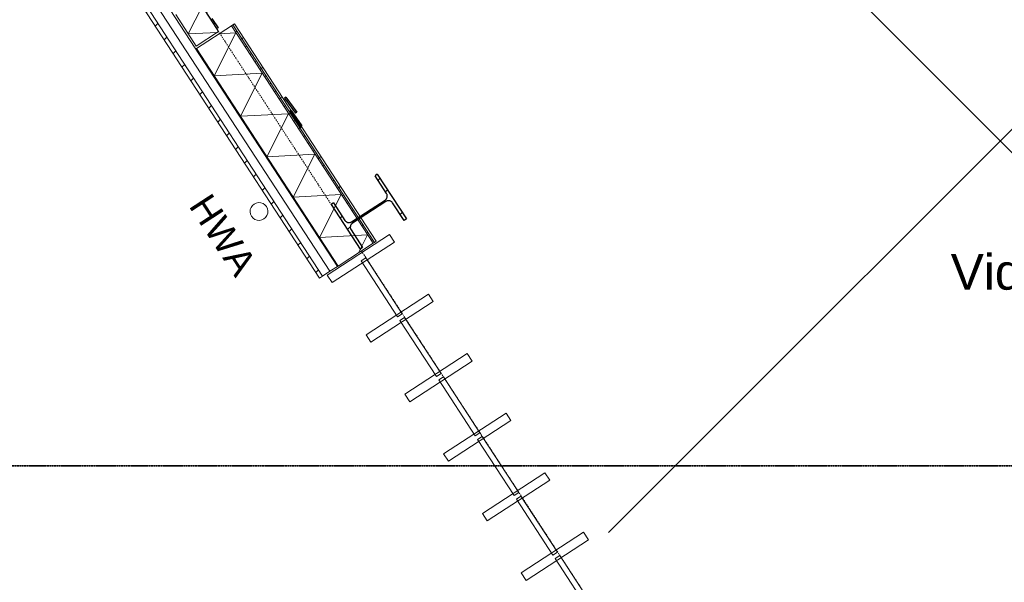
# Model space of a CAD drawing. Extents: x 0 to 92550, y 0 to 59400.
# Tile 23 of 94: x 12934 to 18474, y 30419 to 33586. Entities that reach past the tile are written whole.
import ezdxf
from ezdxf.xclip import XClip

# ---------------------------------------------------------------- set-up
doc = ezdxf.new("R2010")
doc.units = 0
doc.header["$MEASUREMENT"] = 0
doc.header["$XCLIPFRAME"] = 0
doc.linetypes.add('Streep-punt fijn', pattern=[1251.000023, 626.000023, -312.5, 0, -312.5])
doc.linetypes.add('Streep-streepje', pattern=[1300, 1000, -100, 100, -100])
for name, color, linetype in [('ZZ 21 Buitenwand spouwblad hsb', 7, 'Continuous'), ('ZZ 21 Buitenwand spouwisolatie', 7, 'Continuous'), ('ZZ 21 Vliesgevel', 7, 'Continuous'), ('ZZ 28 HDC staalconstructies', 7, 'Continuous'), ('ZZ 34 Balustrades', 7, 'Continuous'), ('ZZ 41 Buitenwandafwerking gevelhout', 7, 'Continuous'), ('ZZ 52 Hemelwaterafvoeren', 7, 'Continuous'), ('ZZ A Stramien', 7, 'Continuous'), ('ZZ Aankleding 2D tek', 7, 'Continuous'), ('ZZ Info_tekst Algemeen', 7, 'Continuous'), ('ZZ Markers doorsnede', 7, 'Continuous')]:
    doc.layers.add(name, color=color, linetype=linetype)
doc.styles.add('GENERATED_STYLE_2', font='arial.ttf')
pattern_1 = [(45, (5738.87, 6500), (-159.099, 159.099), []), (45, (5685.83, 6553.03), (-159.099, 159.099), [])]

# ---------------------------------------------------------------- blocks, each defined once
blk = doc.blocks.new('*X121')
at = {"layer": 'ZZ 21 Buitenwand spouwblad hsb', "color": 7, "linetype": 'Continuous', "lineweight": 5, "ltscale": 0.01}
for p, q in [((14028.3, 33269.8), (14151.2, 33511.7)), ((14056.3, 33506.6), (14151.2, 33511.7)), ((14028.3, 33269.8), (14299.3, 33284.3)), ((14176.4, 33042.4), (14299.3, 33284.3)), ((14176.4, 33042.4), (14447.3, 33056.9)), ((14324.4, 32815), (14447.3, 33056.9)), ((14324.4, 32815), (14595.4, 32829.5)), ((14472.5, 32587.6), (14595.4, 32829.5)), ((14472.5, 32587.6), (14743.5, 32602.1)), ((14620.6, 32360.2), (14743.5, 32602.1)), ((14620.6, 32360.2), (14891.6, 32374.8)), ((14840.7, 32274.6), (14891.6, 32374.8))]:
    blk.add_line(p, q, dxfattribs=at)
blk = doc.blocks.new('*X196')
at = {"layer": 'ZZ 21 Buitenwand spouwisolatie', "color": 7, "linetype": 'Continuous', "lineweight": 5, "ltscale": 0.01}
for p, q in [((13874.6, 33655.6), (13961.4, 33660.3)), ((13882.9, 33505.8), (13961.4, 33660.3)), ((13882.9, 33505.8), (14046.6, 33514.6))]:
    blk.add_line(p, q, dxfattribs=at)
blk = doc.blocks.new('Drawing_1_1', base_point=(5738.9, 6500))
at = {"layer": 'ZZ 21 Buitenwand spouwblad hsb', "linetype": 'Continuous', "lineweight": 0, "true_color": 0x000000}
h = blk.add_hatch(dxfattribs=at)
h.set_pattern_fill('325_Hout_plaatmateriaal__BC', color=18, style=0, pattern_type=2)
h.set_pattern_definition([(33.07149, (5738.867, 6500), (-27.28425, 41.89952), [])])
h.paths.add_polyline_path([(14929.7, 32332.6), (14132.8, 33556.4), (14125.3, 33551.5), (14922.2, 32327.7)])
h = blk.add_hatch(dxfattribs=at)
h.set_pattern_fill('930_Lijnen_vert_200_0001', color=18, style=0, pattern_type=2)
h.set_pattern_definition([(33.0715, (5738.87, 6500), (-109.137, 167.5981), [])])
h.paths.add_polyline_path([(14940.6, 32339.7), (14143.7, 33563.5), (14132.8, 33556.4), (14929.7, 32332.6)])
at = {"layer": 'ZZ 21 Buitenwand spouwblad hsb', "linetype": 'Continuous', "lineweight": 0, "true_color": 0x7f7f7f}
blk.add_hatch(color=8, dxfattribs=at).paths.add_polyline_path([(13925, 33421.1), (14721.9, 32197.3), (14725.3, 32199.4), (13928.3, 33423.3)])
at = {"layer": 'ZZ 28 HDC staalconstructies', "linetype": 'Continuous', "lineweight": 0, "true_color": 0x000000}
h = blk.add_hatch(dxfattribs=at)
h.set_pattern_fill('515_Staal_0001', color=18, style=0, pattern_type=2)
h.set_pattern_definition(pattern_1)
h.paths.add_polyline_path([(14013.8, 33601.6), (14013.9, 33603), (14014.4, 33605.4), (14015, 33606.8), (14015.7, 33608.4), (14017.1, 33610.2), (14017.8, 33611.1), (14018.8, 33612), (14020.5, 33613.4), (14107.7, 33670.2), (14109.8, 33671.2), (14110.9, 33671.7), (14112.1, 33672), (14114.4, 33672.5), (14116.5, 33672.4), (14117.7, 33672.5), (14121.1, 33671.6), (14122.1, 33671.2), (14124.1, 33670), (14126.3, 33668.2), (14127.2, 33667.4), (14128.4, 33665.8), (14162.3, 33613.8), (14169.8, 33618.7), (14082.5, 33752.8), (14074.9, 33747.9), (14108.8, 33695.9), (14109.4, 33694.8), (14110.1, 33693.4), (14110.9, 33690.9), (14111.2, 33687.4), (14110.6, 33683.7), (14109.4, 33680.9), (14109, 33680), (14106.9, 33677.3), (14104.4, 33675.2), (14017.2, 33618.4), (14015.2, 33617.4), (14013.5, 33616.8), (14011.3, 33616.2), (14008.5, 33616.1), (14004.3, 33616.8), (14001.5, 33618), (13999.1, 33619.8), (13998.3, 33620.6), (13996.5, 33622.8), (13962.7, 33674.8), (13955.1, 33669.9), (14042.4, 33535.8), (14050, 33540.7), (14016.1, 33592.6), (14015.2, 33594.8), (14014.2, 33596.8), (14014, 33598.1)])
h = blk.add_hatch(dxfattribs=at)
h.set_pattern_fill('515_Staal_0001', color=18, style=0, pattern_type=2)
h.set_pattern_definition(pattern_1)
h.paths.add_polyline_path([(14493.3, 33065.7), (14431.8, 33149.6), (14423.7, 33143.7), (14485.2, 33059.8)])
h = blk.add_hatch(dxfattribs=at)
h.set_pattern_fill('515_Staal_0001', color=18, style=0, pattern_type=2)
h.set_pattern_definition(pattern_1)
h.paths.add_polyline_path([(14461.9, 33074.2), (14453.7, 33068.5), (14513.8, 32982.1), (14522, 32987.8)])
h = blk.add_hatch(dxfattribs=at)
h.set_pattern_fill('515_Staal_0001', color=18, style=0, pattern_type=2)
h.set_pattern_definition(pattern_1)
h.paths.add_polyline_path([(14794.3, 32416.5), (14794.4, 32419.2), (14794.6, 32422), (14795.4, 32425), (14796.2, 32427.8), (14797.6, 32430.5), (14798.9, 32432.8), (14800, 32434.2), (14802.3, 32437), (14805.1, 32439.1), (14806.5, 32440.3), (14995.1, 32563.1), (14998.3, 32564.7), (15000.6, 32565.8), (15004.7, 32566.9), (15006.2, 32567.1), (15013.7, 32567.1), (15017.6, 32566.2), (15019.5, 32565.6), (15021.4, 32564.7), (15024.4, 32563.2), (15027.5, 32560.7), (15028.8, 32559.6), (15029.8, 32558.4), (15032.4, 32555.2), (15097.1, 32455.9), (15110.1, 32464.3), (14946.4, 32715.7), (14933.4, 32707.3), (14998, 32608), (15000.2, 32603.3), (15001.1, 32601.4), (15001.6, 32599.6), (15002.3, 32594.9), (15002.3, 32591.4), (15001.7, 32587.4), (15000.7, 32583.8), (14999.6, 32581.3), (14998, 32578.5), (14996.9, 32576.9), (14994.5, 32574.6), (14990.1, 32570.6), (14801.6, 32447.8), (14798.8, 32446.3), (14797.5, 32445.6), (14794.7, 32444.8), (14792.2, 32444), (14790.6, 32443.8), (14787.6, 32443.5), (14785.4, 32443.6), (14782.8, 32443.8), (14777.8, 32445.1), (14776.4, 32445.6), (14771.9, 32448), (14770.4, 32449.2), (14767.5, 32451.6), (14765.3, 32454.4), (14764.2, 32455.7), (14699.6, 32555), (14686.6, 32546.6), (14850.3, 32295.2), (14863.3, 32303.6), (14798.6, 32402.9), (14796.9, 32406.3), (14796.2, 32407.6), (14795.1, 32411.2), (14794.7, 32412.8)])
at = {"layer": 'ZZ 41 Buitenwandafwerking gevelhout', "linetype": 'Continuous', "lineweight": 0, "true_color": 0x000000}
h = blk.add_hatch(dxfattribs=at)
h.set_pattern_fill('310_Naaldhout__01__0001', color=18, style=0, pattern_type=2)
h.set_pattern_definition([(45, (5738.87, 6500), (-63.6396, 63.6396), [])])
h.paths.add_polyline_path([(13254.2, 34267.9), (13236.6, 34256.4), (14620.5, 32131.2), (14638.1, 32142.7)])
at = {"layer": 'ZZ 21 Buitenwand spouwblad hsb', "color": 7, "linetype": 'Continuous', "lineweight": 9, "ltscale": 0.01}
for p, q in [((14922.2, 32327.7), (14125.3, 33551.5)), ((14929.7, 32332.6), (14132.8, 33556.4)), ((13928.3, 33423.3), (14725.3, 32199.4)), ((14725.3, 32199.4), (14922.2, 32327.7)), ((14725.3, 32199.4), (14922.2, 32327.7)), ((14922.2, 32327.7), (14929.7, 32332.6)), ((14922.2, 32327.7), (14929.7, 32332.6)), ((14929.7, 32332.6), (14940.6, 32339.7)), ((14929.7, 32332.6), (14940.6, 32339.7)), ((14721.9, 32197.3), (14725.3, 32199.4)), ((14721.9, 32197.3), (14725.3, 32199.4))]:
    blk.add_line(p, q, dxfattribs=at)
at = {"layer": 'ZZ 21 Buitenwand spouwblad hsb', "color": 7, "linetype": 'Continuous', "lineweight": 9, "ltscale": 0.01, "flags": 128}
for points in [[(13928.3, 33423.3), (14125.3, 33551.5)], [(14125.3, 33551.5), (14132.8, 33556.4)], [(14132.8, 33556.4), (14143.7, 33563.5)], [(14940.6, 32339.7), (14143.7, 33563.5)], [(13925, 33421.1), (13928.3, 33423.3)], [(13925, 33421.1), (14721.9, 32197.3)]]:
    blk.add_lwpolyline(points, dxfattribs=at)
at = {"layer": 'ZZ 21 Buitenwand spouwisolatie', "color": 7, "linetype": 'Continuous', "lineweight": 9, "ltscale": 0.01, "flags": 128}
for points in [[(14053.3, 33519), (13937.7, 33696.7)], [(13812, 33614.8), (13927.6, 33437.2)], [(13927.6, 33437.2), (14053.3, 33519)]]:
    blk.add_lwpolyline(points, dxfattribs=at)
at = {"layer": 'ZZ 21 Vliesgevel', "color": 7, "linetype": 'Continuous', "lineweight": 9, "ltscale": 0.01, "flags": 128}
for points in [[(14664.5, 32148), (14691.8, 32106.1), (15042.9, 32334.7), (15015.6, 32376.6)], [(14664.5, 32148), (14691.8, 32106.1), (15042.9, 32334.7), (15015.6, 32376.6)], [(15060.8, 31913.2), (15086.8, 31930.1), (14881.6, 32245.2), (14855.7, 32228.3)], [(14882.8, 31812.8), (14910.1, 31770.9), (15261.2, 31999.5), (15233.9, 32041.4)], [(15279.1, 31578), (15305.1, 31594.9), (15099.9, 31910), (15073.9, 31893.1)], [(15101.1, 31477.6), (15128.4, 31435.7), (15479.5, 31664.3), (15452.2, 31706.2)], [(15497.4, 31242.8), (15523.4, 31259.7), (15318.2, 31574.8), (15292.2, 31557.9)], [(15319.4, 31142.4), (15346.6, 31100.5), (15697.8, 31329.1), (15670.5, 31371)], [(15715.7, 30907.6), (15741.6, 30924.5), (15536.5, 31239.6), (15510.5, 31222.7)], [(15537.6, 30807.2), (15564.9, 30765.3), (15916, 30993.9), (15888.7, 31035.8)], [(15933.9, 30572.4), (15959.9, 30589.3), (15754.7, 30904.4), (15728.8, 30887.5)], [(15755.9, 30472), (15783.2, 30430.1), (16134.3, 30658.7), (16107, 30700.6)], [(16152.2, 30237.2), (16178.2, 30254.1), (15973, 30569.2), (15947, 30552.3)]]:
    blk.add_lwpolyline(points, close=True, dxfattribs=at)
at = {"layer": 'ZZ 28 HDC staalconstructies', "color": 7, "linetype": 'Continuous', "lineweight": 25, "ltscale": 0.01}
for p, q in [((13955.1, 33669.9), (14042.4, 33535.8)), ((14050, 33540.7), (14042.4, 33535.8)), ((14431.8, 33149.6), (14423.7, 33143.7)), ((14423.7, 33143.7), (14485.2, 33059.8)), ((14431.8, 33149.6), (14493.3, 33065.7)), ((14461.9, 33074.2), (14453.7, 33068.5)), ((14461.9, 33074.2), (14522, 32987.8)), ((14453.7, 33068.5), (14513.8, 32982.1)), ((14493.3, 33065.7), (14485.2, 33059.8)), ((14522, 32987.8), (14513.8, 32982.1)), ((14946.4, 32715.7), (14933.4, 32707.3)), ((14946.4, 32715.7), (15110.1, 32464.3)), ((14699.6, 32555), (14686.6, 32546.6)), ((14686.6, 32546.6), (14850.3, 32295.2)), ((15110.1, 32464.3), (15097.1, 32455.9)), ((14863.3, 32303.6), (14850.3, 32295.2))]:
    blk.add_line(p, q, dxfattribs=at)
at = {"layer": 'ZZ 28 HDC staalconstructies', "color": 7, "linetype": 'Continuous', "lineweight": 25, "ltscale": 0.01, "flags": 128}
for points in [[(14016.1, 33592.6), (14050, 33540.7)], [(14699.6, 32555), (14764.2, 32455.7), (14765.3, 32454.4), (14767.5, 32451.6), (14770.4, 32449.2), (14771.4, 32448.3), (14776.4, 32445.6), (14777.8, 32445.1), (14782.8, 32443.8), (14785.4, 32443.6), (14787.6, 32443.5), (14790.6, 32443.8), (14792.2, 32444), (14794.7, 32444.8), (14797.5, 32445.6), (14798.8, 32446.3), (14801.6, 32447.8), (14990.1, 32570.6), (14994.5, 32574.6), (14996.9, 32576.9), (14998, 32578.5), (14999.6, 32581.3), (15000.7, 32583.8), (15001.7, 32587.4), (15002.3, 32591.4), (15002.3, 32594.9), (15001.6, 32599.6), (15001.1, 32601.4), (15000.2, 32603.3), (14998, 32608), (14933.4, 32707.3)], [(15097.1, 32455.9), (15032.4, 32555.2), (15029.8, 32558.4), (15028.8, 32559.6), (15027.5, 32560.7), (15024.4, 32563.2), (15021.4, 32564.7), (15019.5, 32565.6), (15017.6, 32566.2), (15013.7, 32567.1), (15006.2, 32567.1), (15004.7, 32566.9), (15000.6, 32565.8), (14998.3, 32564.7), (14995.1, 32563.1), (14806.5, 32440.3), (14805.1, 32439.1), (14802.3, 32437), (14800, 32434.2), (14798.9, 32432.8), (14797.6, 32430.5), (14796.2, 32427.8), (14795.4, 32425), (14794.7, 32422.8), (14794.4, 32419.2), (14794.3, 32416.5), (14794.7, 32412.8), (14795.1, 32411.2), (14796.2, 32407.6), (14796.9, 32406.3), (14798.6, 32402.9), (14863.3, 32303.6)]]:
    blk.add_lwpolyline(points, dxfattribs=at)
at = {"layer": 'ZZ 41 Buitenwandafwerking gevelhout', "color": 7, "linetype": 'Continuous', "lineweight": 5, "ltscale": 0.01}
for p, q in [((13296.1, 34295.2), (14680, 32170)), ((14680, 32170), (14721.9, 32197.3)), ((14680, 32170), (14721.9, 32197.3)), ((14638.1, 32142.7), (14680, 32170)), ((14638.1, 32142.7), (14680, 32170))]:
    blk.add_line(p, q, dxfattribs=at)
at = {"layer": 'ZZ 41 Buitenwandafwerking gevelhout', "color": 7, "linetype": 'Continuous', "lineweight": 9, "ltscale": 0.01}
for p in [(13254.2, 34267.9), (14620.5, 32131.2), (14620.5, 32131.2)]:
    blk.add_line(p, (14638.1, 32142.7), dxfattribs=at)
at = {"layer": 'ZZ 41 Buitenwandafwerking gevelhout', "color": 7, "linetype": 'Continuous', "lineweight": 5, "ltscale": 0.01, "flags": 128}
blk.add_lwpolyline([(14721.9, 32197.3), (13338, 34322.5)], dxfattribs=at)
at = {"layer": 'ZZ 41 Buitenwandafwerking gevelhout', "color": 7, "linetype": 'Continuous', "lineweight": 9, "ltscale": 0.01, "flags": 128}
blk.add_lwpolyline([(13236.6, 34256.4), (14620.5, 32131.2)], dxfattribs=at)
at = {"layer": 'ZZ 52 Hemelwaterafvoeren', "color": 7, "linetype": 'Continuous', "lineweight": 9, "ltscale": 0.01, "flags": 128}
blk.add_lwpolyline([(14322.5, 32533.9, 1), (14238.7, 32479.3, 1)], format="xyb", close=True, dxfattribs=at)
at = {"layer": 'ZZ A Stramien', "color": 7, "linetype": 'Streep-punt fijn', "lineweight": 9, "ltscale": 0.01}
blk.add_line((5175.3, 47152.8), (31674, 6459.5), dxfattribs=at)
at = {"layer": 'ZZ Aankleding 2D tek', "color": 7, "linetype": 'Continuous', "lineweight": 5, "ltscale": 0.01, "flags": 128}
for points in [[(16247, 30700.1), (22041.9, 36495)], [(16281.3, 35075.7), (22041.9, 29315.1)]]:
    blk.add_lwpolyline(points, dxfattribs=at)
at = {"layer": 'ZZ Markers doorsnede', "color": 7, "linetype": 'Streep-streepje', "lineweight": 35, "ltscale": 0.01}
blk.add_line((7888.9, 31075), (62138.9, 31075), dxfattribs=at)
at = {"layer": 'ZZ 34 Balustrades', "color": 7, "linetype": 'Continuous', "lineweight": 25, "ltscale": 0.01}
for name in ['*X196', '*X121']:
    blk.add_blockref(name, (0, 0), dxfattribs=at)
at = {"layer": 'ZZ Info_tekst Algemeen', "color": 7, "linetype": 'Continuous', "lineweight": 5, "insert": (14078.3, 32374.8), "char_height": 150, "attachment_point": 5, "rotation": 303.0715, "style": 'GENERATED_STYLE_2'}
blk.add_mtext('\\A1;{\\pqc;\\fArial|b0|i0|c0|p0;\\W1.000000;HWA}', dxfattribs=at)
at = {"layer": 'ZZ Info_tekst Algemeen', "color": 7, "linetype": 'Continuous', "lineweight": 5, "insert": (18451.9, 32164.9), "char_height": 200, "attachment_point": 5, "style": 'GENERATED_STYLE_2'}
blk.add_mtext('\\A1;{\\pqc;\\fArial|b0|i0|c0|p0;\\W1.000000;Vide}', dxfattribs=at)

msp = doc.modelspace()

# ---------------------------------------------------------------- block references
at = {"color": 7, "linetype": 'Continuous', "lineweight": 25, "ltscale": 0.01}
ref = msp.add_blockref('Drawing_1_1', (5738.9, 6500), dxfattribs=at)
XClip(ref).set_block_clipping_path([(1000, 1000), (74950, 58400)])

doc.saveas('drawing.dxf')
